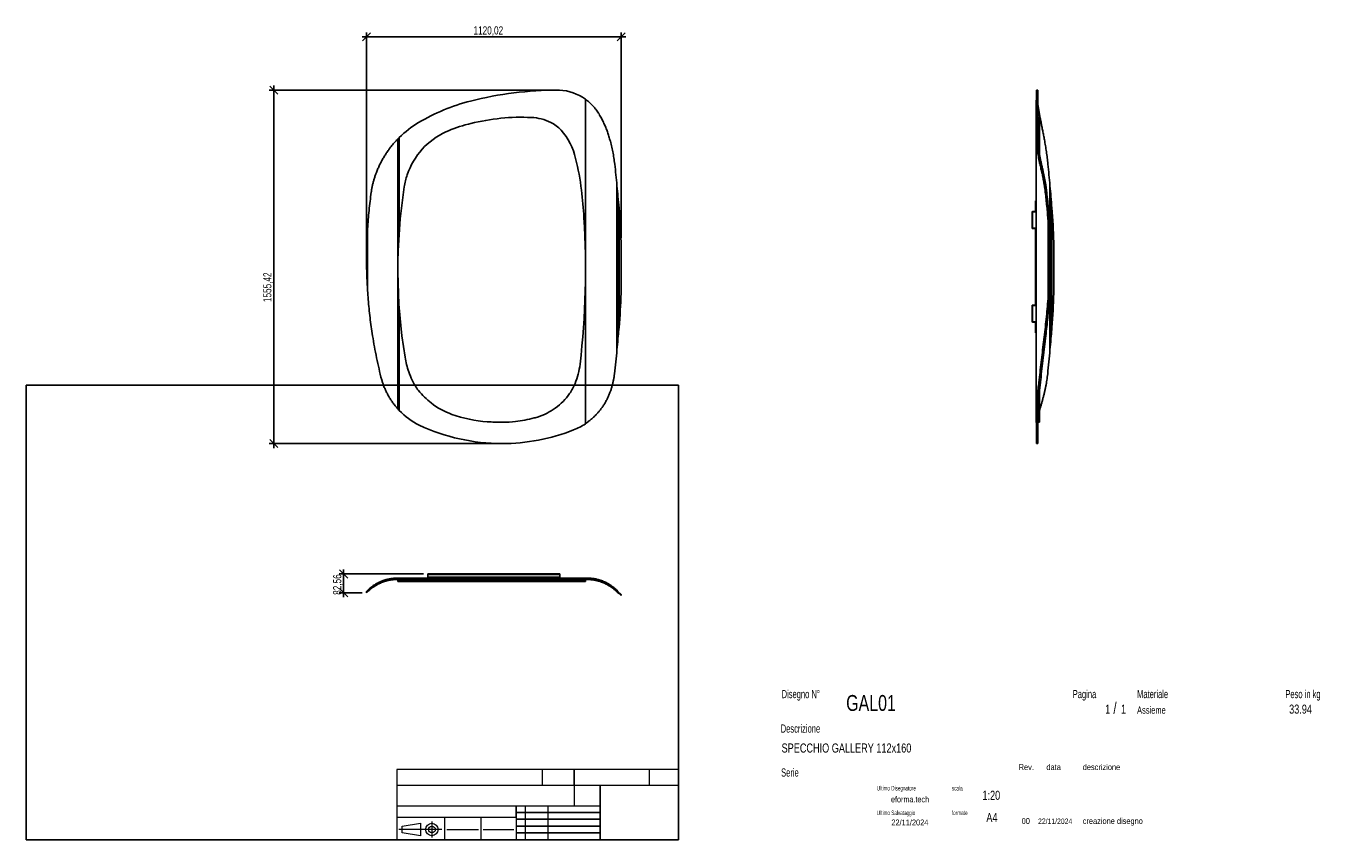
# Model space of a CAD drawing. Header units: millimetres. Extents: x 2 to 291, y 2 to 182.
import ezdxf

# ---------------------------------------------------------------- set-up
doc = ezdxf.new("R2010")
doc.units = ezdxf.units.MM
doc.layers.add('FORMAT', color=7, linetype='Continuous')
doc.styles.add('SLDTEXTSTYLE0', font='TXT', dxfattribs={"width": 0.605})
doc.styles.add('SLDTEXTSTYLE1', font='TXT', dxfattribs={"width": 0.75})
doc.dimstyles.new('SLDDIMSTYLE0', dxfattribs={"dimtxt": 1.8, "dimasz": 1.8, "dimexe": 0, "dimexo": 0.0625, "dimgap": 0.45, "dimtad": 1, "dimlfac": 20, "dimrnd": 1e-09, "dimzin": 12, "dimdsep": 46, "dimtxsty": 'SLDTEXTSTYLE1', "dimblk1": 'OBLIQUE', "dimblk2": 'OBLIQUE', "dimsah": 1, "dimcen": 0.09, "dimadec": 0, "dimazin": 3, "dimtfac": 1, "dimtmove": 0, "dimatfit": 0, "dimldrblk": 'OBLIQUE', "dimfxl": 0, "dimfrac": 2, "dimtolj": 1, "dimtzin": 12, "dimarcsym": 0})

# ---------------------------------------------------------------- blocks, each defined once
blk = doc.blocks.new('_Oblique')
at = {"color": 0, "linetype": 'ByBlock', "lineweight": -2}
blk.add_line((-0.5, -0.5), (0.5, 0.5), dxfattribs=at)
blk = doc.blocks.new('_D')
at = {"layer": 'FORMAT', "color": 7}
for p, q in [((118.45, 167.46), (55.95, 167.46)), ((56.95, 167.46), (56.95, 168.46)), ((56.95, 89.69), (56.95, 167.46)), ((106.14, 89.69), (55.95, 89.69)), ((56.95, 89.69), (56.95, 88.69))]:
    blk.add_line(p, q, dxfattribs=at)
at = {"layer": 'FORMAT', "color": 7, "xscale": 1.8, "yscale": 1.8}
for p, rotation in [((56.95, 167.46, -2.15), 270.0000000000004), ((56.95, 89.69, -2.15), 90.0000000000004)]:
    blk.add_blockref('_Oblique', p, dxfattribs=dict(at, rotation=rotation))
at = {"layer": 'FORMAT', "color": 7, "insert": (54.63, 120.81), "char_height": 1.8, "attachment_point": 1, "rotation": 90, "style": 'SLDTEXTSTYLE1'}
blk.add_mtext('1555,42', dxfattribs=at)
blk = doc.blocks.new('_D_1')
at = {"layer": 'FORMAT', "color": 7}
for p, q in [((77.36, 179.17), (76.36, 179.17)), ((77.36, 129.95), (77.36, 180.17)), ((77.36, 179.17), (133.37, 179.17)), ((133.37, 134.98), (133.37, 180.17)), ((133.37, 179.17), (134.37, 179.17))]:
    blk.add_line(p, q, dxfattribs=at)
at = {"layer": 'FORMAT', "color": 7, "xscale": 1.8, "yscale": 1.8}
blk.add_blockref('_Oblique', (77.36, 179.17, -2.15), dxfattribs=at)
at = {"layer": 'FORMAT', "color": 7, "xscale": 1.8, "yscale": 1.8, "rotation": 180.0000000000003}
blk.add_blockref('_Oblique', (133.37, 179.17, -2.15), dxfattribs=at)
at = {"layer": 'FORMAT', "color": 7, "insert": (100.88, 181.49), "char_height": 1.8, "attachment_point": 1, "style": 'SLDTEXTSTYLE1'}
blk.add_mtext('1120,02', dxfattribs=at)
blk = doc.blocks.new('_D_2')
at = {"layer": 'FORMAT', "color": 7}
for p, q in [((89.87, 60.99), (71.32, 60.99)), ((72.32, 60.99), (72.32, 61.99)), ((72.32, 60.99), (72.32, 56.86)), ((76.36, 56.86), (71.32, 56.86)), ((72.32, 56.86), (72.32, 55.86))]:
    blk.add_line(p, q, dxfattribs=at)
at = {"layer": 'FORMAT', "color": 7, "xscale": 1.8, "yscale": 1.8}
for p, rotation in [((72.32, 60.99, 0), 270.0000000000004), ((72.32, 56.86, 0), 90.0000000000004)]:
    blk.add_blockref('_Oblique', p, dxfattribs=dict(at, rotation=rotation))
at = {"layer": 'FORMAT', "color": 7, "insert": (70, 56.4), "char_height": 1.8, "attachment_point": 1, "rotation": 90, "style": 'SLDTEXTSTYLE1'}
blk.add_mtext('82,56', dxfattribs=at)

msp = doc.modelspace()

# ---------------------------------------------------------------- linework, layer by layer
at = {"color": 7, "linetype": 'Continuous', "lineweight": 25}
for p, q in [((119.44453, 167.4565), (119.44754, 167.4565)), ((224.97878, 167.46053), (224.68983, 167.46053)), ((224.68983, 167.46053), (224.68983, 167.4565)), ((224.68983, 167.4565), (224.97878, 167.4565)), ((224.68983, 167.4565), (224.68983, 165.04482)), ((224.97878, 167.4565), (224.97878, 167.46053)), ((224.97878, 165.04482), (224.97878, 167.4565)), ((125.49558, 165.45257), (125.49558, 131.96938)), ((224.67786, 165.10163), (224.68941, 165.45257)), ((224.67786, 156.71281), (224.67786, 165.10163)), ((224.68941, 165.45257), (224.68983, 165.45257)), ((224.68941, 157.01491), (224.68941, 165.45257)), ((224.68983, 165.04482), (224.97878, 165.04482)), ((224.68983, 165.04482), (224.68983, 160.31846)), ((224.97878, 160.31846), (224.97878, 165.04482)), ((99.76849, 159.98124), (100.29716, 160.11331)), ((224.68983, 160.31846), (224.68983, 157.03326)), ((224.68983, 160.31846), (224.97878, 160.31846)), ((224.97878, 157.03326), (224.97878, 160.31846)), ((225.4133, 161.48683), (225.17251, 161.48683)), ((225.17251, 161.48683), (225.17251, 160.11331)), ((225.4133, 160.11331), (225.17251, 160.11331)), ((225.17251, 160.11331), (225.17251, 159.98124)), ((225.4133, 159.98124), (225.17251, 159.98124)), ((225.17251, 159.98124), (225.17251, 159.96214)), ((225.4133, 159.96214), (225.17251, 159.96214)), ((225.17251, 159.96214), (225.17251, 158.26116)), ((225.4133, 160.11331), (225.4133, 161.48683)), ((225.4133, 159.98124), (225.4133, 160.11331)), ((225.4133, 159.96214), (225.4133, 159.98124)), ((225.4133, 158.26116), (225.4133, 159.96214)), ((84.2243, 156.71033), (84.54358, 157.03326)), ((84.2243, 97.33475), (84.2243, 156.71033)), ((84.54358, 136.34404), (84.54358, 157.03326)), ((224.67715, 156.5408), (224.67715, 97.51907)), ((224.97341, 156.71033), (224.97878, 157.03326)), ((224.97878, 156.49409), (224.97878, 157.03326)), ((225.4133, 158.26116), (225.17251, 158.26116)), ((225.17251, 158.26116), (225.17251, 154.4391)), ((225.4133, 153.06573), (225.4133, 158.26116)), ((123.3429, 152.40282), (123.33967, 152.3994)), ((225.89109, 149.35996), (226.21663, 149.35996)), ((132.44318, 146.4239), (132.44318, 110.2902)), ((226.66177, 145.00018), (226.97221, 145.00018)), ((227.6887, 146.4239), (227.6887, 136.94109)), ((132.65232, 144.02458), (132.65232, 143.97242)), ((132.65232, 143.97242), (132.65232, 112.74168)), ((132.89011, 115.21671), (132.89011, 141.56138)), ((224.51483, 143.073), (224.58983, 143.073)), ((224.51483, 142.973), (224.51483, 143.073)), ((224.51483, 140.773), (224.51483, 142.973)), ((224.58983, 142.973), (224.51483, 142.973)), ((224.58983, 143.073), (224.58983, 142.973)), ((224.58983, 140.773), (224.58983, 142.973)), ((227.89357, 144.02458), (227.88952, 144.02458)), ((227.89357, 144.02458), (227.89357, 143.97242)), ((227.89357, 143.97242), (227.89357, 131.12973)), ((228.0971, 115.21671), (228.0971, 141.56138)), ((223.83983, 140.598), (223.76483, 140.598)), ((223.76483, 137.098), (223.76483, 140.598)), ((223.83983, 137.098), (223.83983, 140.598)), ((223.88983, 140.723), (223.88983, 140.648)), ((223.88983, 140.723), (224.46483, 140.723)), ((223.88983, 140.648), (224.46483, 140.648)), ((224.46483, 140.648), (224.46483, 140.723)), ((224.51483, 140.773), (224.58983, 140.773)), ((227.274, 121.60165), (227.274, 138.72387)), ((77.57397, 123.37298), (77.57397, 136.95253)), ((223.76483, 137.098), (223.83983, 137.098)), ((223.88983, 137.048), (223.88983, 136.973)), ((224.46483, 137.048), (223.88983, 137.048)), ((224.46483, 136.973), (223.88983, 136.973)), ((224.46483, 136.973), (224.46483, 137.048)), ((224.58983, 136.923), (224.51483, 136.923)), ((224.51483, 120.223), (224.51483, 136.923)), ((224.58983, 120.223), (224.58983, 136.923)), ((133.36569, 133.97938), (133.36569, 122.79871)), ((228.52085, 133.97938), (228.52085, 122.79871)), ((77.36484, 128.94515), (77.36484, 131.38037)), ((227.6039, 131.38037), (227.6039, 128.94515)), ((227.89357, 129.19579), (227.89357, 112.74168)), ((125.49558, 124.26921), (125.49558, 94.0701)), ((227.6887, 123.31998), (227.6887, 110.2902)), ((84.54358, 96.99024), (84.54358, 119.51119)), ((223.83983, 120.048), (223.76483, 120.048)), ((223.76483, 116.548), (223.76483, 120.048)), ((223.83983, 116.548), (223.83983, 120.048)), ((223.88983, 120.173), (223.88983, 120.098)), ((223.88983, 120.173), (224.46483, 120.173)), ((223.88983, 120.098), (224.46483, 120.098)), ((224.46483, 120.098), (224.46483, 120.173)), ((224.51483, 120.223), (224.58983, 120.223)), ((223.76483, 116.548), (223.83983, 116.548)), ((223.88983, 116.498), (223.88983, 116.423)), ((224.46483, 116.498), (223.88983, 116.498)), ((224.46483, 116.423), (223.88983, 116.423)), ((224.46483, 116.423), (224.46483, 116.498)), ((224.58983, 116.373), (224.51483, 116.373)), ((224.51483, 114.173), (224.51483, 116.373)), ((224.58983, 114.173), (224.58983, 116.373)), ((132.65232, 112.74168), (132.71337, 113.34705)), ((224.51483, 114.173), (224.58983, 114.173)), ((224.51483, 114.073), (224.51483, 114.173)), ((224.58983, 114.073), (224.51483, 114.073)), ((224.58983, 114.173), (224.58983, 114.073)), ((227.89357, 112.74168), (227.94582, 113.34705)), ((80.71378, 103.61807), (80.68415, 103.71774)), ((225.31677, 103.61807), (225.32857, 103.71774)), ((225.64556, 103.61807), (225.31677, 103.61807)), ((225.32857, 103.71774), (225.6574, 103.71774)), ((225.4133, 101.35286), (225.35089, 101.35286)), ((225.4133, 101.35286), (225.4133, 101.81141)), ((225.4133, 98.61956), (225.4133, 101.35286)), ((225.64556, 103.61807), (225.6574, 103.71774)), ((225.0409, 98.74396), (224.72902, 98.74396)), ((225.17251, 99.97659), (225.17251, 98.61956)), ((225.4133, 98.61956), (225.17251, 98.61956)), ((225.17251, 98.61956), (225.17251, 96.11094)), ((225.4133, 96.11094), (225.4133, 98.61956)), ((84.54358, 96.99024), (84.2243, 97.33475)), ((224.67786, 94.38759), (224.67786, 97.4025)), ((224.68941, 94.0701), (224.68941, 97.00479)), ((224.68983, 96.99024), (224.68983, 93.73604)), ((224.97878, 96.99024), (224.97341, 97.33475)), ((224.97878, 96.99024), (224.97878, 97.53988)), ((224.97878, 93.73604), (224.97878, 96.99024)), ((225.4133, 96.11094), (225.17251, 96.11094)), ((225.17251, 96.11094), (225.17251, 94.48685)), ((225.4133, 94.48685), (225.4133, 96.11094)), ((107.2479, 94.36716), (107.22052, 94.36716)), ((125.49558, 94.0701), (125.49558, 94.0396)), ((224.68941, 94.0701), (224.67786, 94.38759)), ((224.68983, 94.0701), (224.68941, 94.0701)), ((224.68983, 93.73604), (224.97878, 93.73604)), ((224.68983, 93.73604), (224.68983, 89.68546)), ((224.97878, 89.68546), (224.97878, 93.73604)), ((225.4133, 94.48685), (225.17251, 94.48685)), ((225.17251, 94.48685), (225.17251, 94.36716)), ((225.4133, 94.36716), (225.17251, 94.36716)), ((225.4133, 94.36716), (225.4133, 94.48685)), ((224.97878, 89.68546), (224.68983, 89.68546)), ((90.86527, 60.98797), (90.86527, 60.86297)), ((90.86527, 60.98797), (119.86527, 60.98797)), ((90.86527, 60.86297), (119.86527, 60.86297)), ((90.86527, 60.86297), (90.86527, 60.28797)), ((119.86527, 60.98797), (119.86527, 60.86297)), ((119.86527, 60.86297), (119.86527, 60.28797)), ((78.39371, 58.09103), (78.39371, 57.78059)), ((79.52492, 58.86171), (79.52492, 58.53617)), ((84.2243, 59.77939), (84.54358, 59.77402)), ((84.24304, 59.58029), (84.24304, 59.3395)), ((85.66069, 59.58029), (84.24304, 59.58029)), ((84.24304, 59.3395), (85.66069, 59.3395)), ((88.7965, 60.06297), (84.54358, 60.06297)), ((84.54358, 59.77402), (88.7965, 59.77402)), ((85.66069, 59.3395), (85.66069, 59.58029)), ((86.31379, 59.58029), (85.66069, 59.58029)), ((85.66069, 59.3395), (86.31379, 59.3395)), ((86.31379, 59.3395), (86.31379, 59.58029)), ((94.81, 59.58029), (86.31379, 59.58029)), ((86.31379, 59.3395), (94.81, 59.3395)), ((88.7965, 60.06297), (88.7965, 59.77402)), ((100.22361, 60.06297), (88.7965, 60.06297)), ((88.7965, 59.77402), (100.22361, 59.77402)), ((90.86527, 60.28797), (90.86527, 60.23797)), ((90.86527, 60.28797), (119.86527, 60.28797)), ((90.86527, 60.16297), (90.86527, 60.23797)), ((90.86527, 60.23797), (90.96527, 60.23797)), ((90.96527, 60.16297), (90.86527, 60.16297)), ((90.96527, 60.23797), (90.96527, 60.16297)), ((90.96527, 60.23797), (119.76527, 60.23797)), ((90.96527, 60.16297), (119.76527, 60.16297)), ((94.81, 59.3395), (94.81, 59.58029)), ((99.69205, 59.58029), (94.81, 59.58029)), ((94.81, 59.3395), (99.69205, 59.3395)), ((99.69205, 59.3395), (99.69205, 59.58029)), ((99.76849, 59.58029), (99.69205, 59.58029)), ((99.69205, 59.3395), (99.76849, 59.3395)), ((99.76849, 59.3395), (99.76849, 59.58029)), ((100.29716, 59.58029), (99.76849, 59.58029)), ((99.76849, 59.3395), (100.29716, 59.3395)), ((100.22361, 60.06297), (100.22361, 59.77402)), ((119.44453, 60.06297), (100.22361, 60.06297)), ((100.22361, 59.77402), (119.44453, 59.77402)), ((100.29716, 59.3395), (100.29716, 59.58029)), ((113.62239, 59.58029), (100.29716, 59.58029)), ((100.29716, 59.3395), (113.62239, 59.3395)), ((113.62239, 59.3395), (113.62239, 59.58029)), ((117.87379, 59.58029), (113.62239, 59.58029)), ((113.62239, 59.3395), (117.87379, 59.3395)), ((117.87379, 59.3395), (117.87379, 59.58029)), ((120.13593, 59.58029), (117.87379, 59.58029)), ((117.87379, 59.3395), (120.13593, 59.3395)), ((119.44453, 60.06297), (119.44453, 59.77402)), ((119.44754, 60.06297), (119.44453, 60.06297)), ((119.44453, 59.77402), (119.44754, 59.77402)), ((119.44754, 60.06297), (119.44754, 59.77402)), ((119.78785, 60.06297), (119.44754, 60.06297)), ((119.44754, 59.77402), (119.78785, 59.77402)), ((119.76527, 60.16297), (119.76527, 60.23797)), ((119.76527, 60.23797), (119.86527, 60.23797)), ((119.86527, 60.16297), (119.76527, 60.16297)), ((119.78785, 60.06297), (119.78785, 59.77402)), ((125.49558, 60.06297), (119.78785, 60.06297)), ((119.78785, 59.77402), (125.49558, 59.77402)), ((119.86527, 60.28797), (119.86527, 60.23797)), ((119.86527, 60.23797), (119.86527, 60.16297)), ((120.13593, 59.3395), (120.13593, 59.58029)), ((123.3429, 59.58029), (120.13593, 59.58029)), ((120.13593, 59.3395), (123.3429, 59.3395)), ((123.3429, 59.3395), (123.3429, 59.58029)), ((124.63347, 59.58029), (123.3429, 59.58029)), ((123.3429, 59.3395), (124.63347, 59.3395)), ((124.63347, 59.58029), (124.63347, 59.3395)), ((125.18525, 59.58029), (124.63347, 59.58029)), ((124.63347, 59.3395), (125.18525, 59.3395)), ((125.18525, 59.3395), (125.18525, 59.58029)), ((125.53668, 59.58029), (125.18525, 59.58029)), ((125.18525, 59.3395), (125.53668, 59.3395)), ((125.95363, 60.07494), (125.49558, 60.06339)), ((125.49558, 60.06339), (125.49558, 60.06297)), ((125.49558, 59.77402), (125.49558, 60.06297)), ((125.53668, 59.3395), (125.53668, 59.58029)), ((128.48923, 59.71419), (128.48923, 59.38814)), ((129.47726, 59.36432), (129.47726, 59.03541)), ((130.90581, 58.60779), (130.90581, 58.28605)), ((131.94863, 57.81824), (131.94863, 57.51553)), ((132.31553, 57.47809), (131.94863, 57.81824)), ((77.36484, 57.1489), (77.3579, 57.14696)), ((77.3579, 57.14696), (77.3579, 56.85802)), ((77.3579, 56.85802), (77.36484, 56.85995)), ((77.70163, 57.47881), (77.36484, 57.1489)), ((77.36484, 56.85995), (77.57397, 57.06481)), ((132.65232, 57.14818), (132.31553, 57.47809)), ((132.44318, 57.0641), (132.65232, 56.85923)), ((132.65232, 57.14818), (133.36569, 56.48045)), ((132.65232, 56.85923), (132.65232, 57.14818)), ((132.89011, 56.6557), (132.65232, 56.85923)), ((132.89011, 56.6557), (133.36569, 56.23195)), ((133.36569, 56.23195), (133.36569, 56.48045))]:
    msp.add_line(p, q, dxfattribs=at)
for centre, radius, start, end in [((119.44453, 89.65595), 77.80055, 90, 104.3032405), ((119.61501, 163.98006), 3.48047, 87.153637, 92.7579404), ((119.25892, 156.81806), 10.65131, 54.1596266, 87.153637), ((110.97617, 122.8708), 43.52316, 104.3032405, 120.6376041), ((99.95792, 141.47378), 21.90204, 120.6376041, 134.7315217), ((106.71314, 131.95418), 28.87458, 104.0730005, 114.345355), ((111.54074, 112.69629), 48.72835, 103.980367, 104.0730005), ((111.46209, 115.42187), 46.06496, 87.3120245, 104.0266838), ((113.11097, 150.54279), 10.90535, 64.1038365, 87.3120245), ((114.60497, 153.62009), 7.48456, 42.3551779, 64.1038365), ((101.3416, 143.82576), 15.84431, 114.345355, 161.5258212), ((110.24212, 149.64252), 13.38842, 11.8980521, 42.3551779), ((70.65514, 139.0009), 54.36156, 6.8073547, 14.2687271), ((101.98839, 143.60967), 16.52625, 161.5258212, 171.1096956), ((202.2429, 127.92762), 117.99986, 171.1096956, 189.3793266), ((17.22792, 132.62313), 108.16811, 3.5774205, 6.8073547), ((-64.86716, 128.35705), 198.13577, 4.5202524, 5.2317358), ((-16.43433, 128.38905), 149.9043, 5.0411744, 5.9870369), ((-16.43433, 128.38905), 149.9043, 2.1372092, 5.0411744), ((-54.81147, 128.1193), 180.34814, 353.3190667, 3.5774205), ((223.88983, 140.598), 0.125, 90, 180), ((223.88983, 140.598), 0.05, 90, 180), ((224.46483, 140.773), 0.05, 270, 0), ((224.46483, 140.773), 0.125, 270, 0), ((184.14529, 130.16276), 106.78739, 176.3545503, 179.3466875), ((223.88983, 137.098), 0.125, 180, 270), ((223.88983, 137.098), 0.05, 180, 270), ((224.46483, 136.923), 0.125, 0, 90), ((224.46483, 136.923), 0.05, 0, 90), ((184.14529, 130.16276), 106.78739, 179.3466875, 180.6533125), ((184.14529, 130.16276), 106.78739, 180.6533125, 183.6454497), ((-16.43433, 128.38905), 149.9043, 354.9588256, 357.8627908), ((223.88983, 120.048), 0.125, 90, 180), ((223.88983, 120.048), 0.05, 90, 180), ((224.46483, 120.223), 0.125, 270, 0), ((224.46483, 120.223), 0.05, 270, 0), ((223.88983, 116.548), 0.125, 180, 270), ((223.88983, 116.548), 0.05, 180, 270), ((224.46483, 116.373), 0.125, 0, 90), ((224.46483, 116.373), 0.05, 0, 90), ((-64.86716, 128.35705), 198.13577, 354.7682642, 355.4797476), ((-16.43433, 128.38905), 149.9043, 354.2410186, 354.9588256), ((104.19961, 111.733), 18.62807, 189.3793266, 199.6210932), ((108.26155, 109.01763), 16.16019, 337.6753178, 353.3190667), ((111.68955, 114.40315), 26.57973, 199.6210932, 203.9380334), ((96.60223, 107.70539), 10.07254, 203.9380334, 219.100122), ((102.29867, 112.33478), 17.4129, 219.100122, 231.9662122), ((112.1663, 107.41421), 11.93905, 325.7241566, 337.6753178), ((101.53921, 111.36389), 16.18025, 231.9662122, 250.5081777), ((111.5792, 107.81435), 12.64954, 305.2042433, 325.7241566), ((96.09623, 108.01705), 15.97042, 223.6659097, 243.4079641), ((106.046, 124.09645), 29.68689, 250.5081777, 265.8646739), ((106.8073, 123.55423), 29.19556, 276.5747929, 284.7204491), ((110.54322, 109.33444), 14.4932, 284.7204491, 288.6093793), ((110.57654, 109.23549), 14.38879, 288.6093793, 305.2042433), ((107.13804, 132.55715), 42.87169, 244.8932379, 270), ((107.22052, 140.34147), 45.97431, 265.8646739, 270), ((107.13804, 132.55715), 42.87169, 270, 291.5916531), ((106.9224, 122.55564), 28.19036, 270.6615841, 276.5747929), ((117.74358, 105.75921), 14.05143, 291.5916531, 303.4828513)]:
    msp.add_arc(centre, radius, start, end, dxfattribs=at)
for centre, major_axis, ratio, start_param, end_param in [((34.40533, 128.35705), (0, 198.13577), 0.979590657, 4.791282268, 4.803699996), ((100.28352, 128.38905), (0, 149.9043), 0.855945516, 4.800374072, 4.816882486), ((95.0486, 128.38905), (0, 149.9043), 0.891002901, 4.749690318, 4.800374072), ((123.00278, 130.16276), (0, 106.78739), 0.979590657, 4.723791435, 4.792644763), ((123.29172, 130.16276), (0, 106.78739), 0.979590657, 4.723791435, 4.77601408), ((197.87645, 130.16276), (0, 106.78739), 0.278397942, 4.700986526, 4.723791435), ((198.1654, 130.16276), (0, 106.78739), 0.278397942, 4.700986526, 4.723791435), ((123.00278, 130.16276), (0, 106.78739), 0.979590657, 4.632133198, 4.700986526), ((123.29172, 130.16276), (0, 106.78739), 0.979590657, 4.648763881, 4.700986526), ((95.0486, 128.38905), (0, 149.9043), 0.891002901, 4.624403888, 4.675087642), ((34.40533, 128.35705), (0, 198.13577), 0.979590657, 4.621077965, 4.633495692), ((100.28352, 128.38905), (0, 149.9043), 0.855945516, 4.611875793, 4.624403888)]:
    msp.add_ellipse(centre, major_axis=major_axis, ratio=ratio, start_param=start_param, end_param=end_param, dxfattribs=at)
for points, knots in [([(125.49558, 165.45257), (125.64746, 165.33881), (125.95138, 165.11118), (126.38447, 164.74119), (126.80343, 164.34796), (127.20446, 163.92965), (127.58652, 163.48779), (127.92575, 163.05088), (128.22756, 162.62395), (128.40195, 162.34573), (128.48923, 162.20648)], [0, 0, 0, 0, 0.127413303, 0.254956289, 0.382392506, 0.513871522, 0.645461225, 0.776956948, 0.888369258, 1, 1, 1, 1]), ([(224.97878, 165.03365), (224.98239, 164.93614), (224.99051, 164.71719), (225.02536, 164.34746), (225.07666, 163.92978), (225.14241, 163.48776), (225.21472, 163.05089), (225.28951, 162.62395), (225.3396, 162.34573), (225.36467, 162.20648)], [0, 0, 0, 0, 0.12075785, 0.271148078, 0.4263093, 0.581601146, 0.736782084, 0.868262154, 1, 1, 1, 1]), ([(128.48923, 162.20648), (128.66619, 161.90706), (129.02062, 161.30735), (129.3249, 160.6831), (129.47726, 160.37051)], [0, 0, 0, 0, 0.499257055, 1, 1, 1, 1]), ([(225.36467, 162.20648), (225.42017, 161.90706), (225.53134, 161.30735), (225.65531, 160.6831), (225.7174, 160.37051)], [0, 0, 0, 0, 0.499257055, 1, 1, 1, 1]), ([(129.47726, 160.37051), (129.61897, 160.05997), (129.90239, 159.43889), (130.27696, 158.48412), (130.61758, 157.51381), (130.80973, 156.85285), (130.90581, 156.52237)], [0, 0, 0, 0, 0.249129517, 0.49826067, 0.749132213, 1, 1, 1, 1]), ([(225.7174, 160.37051), (225.77946, 160.05997), (225.90358, 159.43889), (226.09573, 158.48412), (226.28655, 157.51381), (226.40668, 156.85285), (226.46675, 156.52237)], [0, 0, 0, 0, 0.249129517, 0.49826067, 0.749132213, 1, 1, 1, 1]), ([(79.52492, 149.35996), (79.63547, 149.63663), (79.85666, 150.19019), (80.23118, 151.00276), (80.63668, 151.80147), (81.08047, 152.59217), (81.56311, 153.37396), (82.08571, 154.14511), (82.64231, 154.89621), (83.18971, 155.57147), (83.71748, 156.17669), (84.05523, 156.53232), (84.2243, 156.71033)], [0, 0, 0, 0, 0.102680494, 0.20544619, 0.308205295, 0.410876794, 0.516720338, 0.622693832, 0.728636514, 0.83443799, 0.917127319, 1, 1, 1, 1]), ([(130.90581, 156.52237), (131.02137, 156.08749), (131.25249, 155.21775), (131.53552, 153.89114), (131.77539, 152.54955), (131.89088, 151.64294), (131.94863, 151.18965)], [0, 0, 0, 0, 0.2491317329, 0.4982571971, 0.7491340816, 1, 1, 1, 1]), ([(224.68983, 157.03326), (224.6835, 156.85308), (224.67085, 156.4926), (224.69054, 155.92868), (224.7347, 155.3456), (224.8038, 154.74233), (224.8944, 154.12031), (225.0035, 153.48279), (225.12821, 152.83051), (225.26583, 152.16421), (225.43855, 151.36897), (225.64865, 150.43927), (225.81028, 149.71973), (225.89109, 149.35996)], [0, 0, 0, 0, 0.081425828, 0.162912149, 0.24435308, 0.327496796, 0.410685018, 0.493839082, 0.57768765, 0.661568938, 0.745423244, 0.872710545, 1, 1, 1, 1]), ([(226.21663, 149.35996), (226.15534, 149.63663), (226.03271, 150.19019), (225.84966, 151.00276), (225.67264, 151.80147), (225.50402, 152.59217), (225.34856, 153.37396), (225.21169, 154.14511), (225.09985, 154.89621), (225.02512, 155.57147), (224.98139, 156.17669), (224.97607, 156.53232), (224.97341, 156.71033)], [0, 0, 0, 0, 0.102680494, 0.20544619, 0.308205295, 0.410876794, 0.516720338, 0.622693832, 0.728636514, 0.83443799, 0.917127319, 1, 1, 1, 1]), ([(226.46675, 156.52237), (226.54271, 156.08749), (226.69463, 155.21775), (226.90343, 153.89114), (227.09152, 152.54955), (227.18868, 151.64294), (227.23727, 151.18965)], [0, 0, 0, 0, 0.2491317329, 0.4982571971, 0.7491340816, 1, 1, 1, 1]), ([(131.94863, 151.18965), (132.03823, 150.39641), (132.21744, 148.8098), (132.36793, 147.21924), (132.44318, 146.4239)], [0, 0, 0, 0, 0.49995979, 1, 1, 1, 1]), ([(227.23727, 151.18965), (227.31507, 150.39641), (227.47068, 148.8098), (227.61602, 147.21924), (227.6887, 146.4239)], [0, 0, 0, 0, 0.49995979, 1, 1, 1, 1]), ([(78.39371, 145.00018), (78.43128, 145.24804), (78.50645, 145.74389), (78.65448, 146.47866), (78.82848, 147.20944), (79.0318, 147.9344), (79.26133, 148.65392), (79.43706, 149.12464), (79.52492, 149.35996)], [0, 0, 0, 0, 0.165338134, 0.330761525, 0.496115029, 0.66405067, 0.832055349, 1, 1, 1, 1]), ([(225.89109, 149.35996), (225.96745, 149.01147), (226.12017, 148.31451), (226.30868, 147.35604), (226.45686, 146.50109), (226.57103, 145.75527), (226.63153, 145.25183), (226.66177, 145.00018)], [0, 0, 0, 0, 0.24817849, 0.496344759, 0.664211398, 0.832150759, 1, 1, 1, 1]), ([(226.97221, 145.00018), (226.94322, 145.24804), (226.88524, 145.74389), (226.77582, 146.47866), (226.65262, 147.20944), (226.51612, 147.9344), (226.37, 148.65392), (226.26775, 149.12464), (226.21663, 149.35996)], [0, 0, 0, 0, 0.165338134, 0.330761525, 0.496115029, 0.66405067, 0.832055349, 1, 1, 1, 1]), ([(77.57397, 136.95253), (77.62053, 137.62571), (77.71364, 138.97208), (77.90233, 140.98631), (78.12365, 142.99671), (78.30369, 144.33236), (78.39371, 145.00018)], [0, 0, 0, 0, 0.249747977, 0.499498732, 0.749748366, 1, 1, 1, 1]), ([(227.274, 138.72387), (227.2309, 139.24869), (227.14472, 140.29835), (226.99514, 141.86891), (226.8346, 143.43679), (226.71938, 144.47905), (226.66177, 145.00018)], [0, 0, 0, 0, 0.249855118, 0.499711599, 0.749855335, 1, 1, 1, 1]), ([(227.68799, 136.95253), (227.6428, 137.62571), (227.55243, 138.97208), (227.37972, 140.98631), (227.18689, 142.99671), (227.04377, 144.33236), (226.97221, 145.00018)], [0, 0, 0, 0, 0.249747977, 0.499498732, 0.749748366, 1, 1, 1, 1]), ([(80.68415, 103.71774), (80.48481, 104.52001), (80.08607, 106.12479), (79.55957, 108.54628), (79.08548, 110.97768), (78.69579, 113.26245), (78.37726, 115.39811), (78.11901, 117.38285), (77.89849, 119.37405), (77.71249, 121.37046), (77.62014, 122.70555), (77.57397, 123.37298)], [0, 0, 0, 0, 0.124436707, 0.248908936, 0.373384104, 0.497824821, 0.598242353, 0.69869552, 0.79915386, 0.899593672, 1, 1, 1, 1]), ([(225.32857, 103.71774), (225.4057, 104.44938), (225.55999, 105.91284), (225.81496, 108.11975), (226.07783, 110.33477), (226.34403, 112.56374), (226.60577, 114.8065), (226.85414, 117.06336), (227.08384, 119.32786), (227.21062, 120.84379), (227.274, 121.60165)], [0, 0, 0, 0, 0.12453741, 0.249104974, 0.373675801, 0.49821766, 0.623651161, 0.749118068, 0.874577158, 1, 1, 1, 1]), ([(225.6574, 103.71774), (225.74221, 104.52001), (225.91184, 106.12479), (226.19116, 108.54628), (226.47662, 110.97768), (226.74302, 113.26245), (226.9822, 115.39811), (227.19142, 117.38285), (227.38256, 119.37405), (227.55348, 121.37046), (227.64316, 122.70555), (227.68799, 123.37298)], [0, 0, 0, 0, 0.124436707, 0.248908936, 0.373384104, 0.497824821, 0.598242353, 0.69869552, 0.79915386, 0.899593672, 1, 1, 1, 1]), ([(132.44318, 110.2902), (132.35927, 109.40652), (132.19143, 107.63899), (131.98814, 105.87633), (131.88648, 104.99491)], [0, 0, 0, 0, 0.499949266, 1, 1, 1, 1]), ([(227.6887, 110.2902), (227.60777, 109.40652), (227.44589, 107.63899), (227.27189, 105.87633), (227.18488, 104.99491)], [0, 0, 0, 0, 0.499949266, 1, 1, 1, 1]), ([(131.88648, 104.99491), (131.85605, 104.76156), (131.79518, 104.29471), (131.66945, 103.60274), (131.51842, 102.91412), (131.33881, 102.23076), (131.13365, 101.55238), (130.97489, 101.10901), (130.89552, 100.88737)], [0, 0, 0, 0, 0.165129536, 0.330358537, 0.495506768, 0.663640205, 0.83185326, 1, 1, 1, 1]), ([(227.18488, 104.99491), (227.15959, 104.76156), (227.109, 104.29471), (227.00817, 103.60274), (226.89153, 102.91412), (226.75911, 102.23076), (226.6148, 101.55238), (226.51172, 101.10901), (226.46019, 100.88737)], [0, 0, 0, 0, 0.165129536, 0.330358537, 0.495506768, 0.663640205, 0.83185326, 1, 1, 1, 1]), ([(83.09376, 98.74396), (82.94337, 98.96119), (82.64247, 99.3958), (82.2324, 100.07271), (81.8506, 100.7712), (81.50143, 101.49233), (81.18621, 102.23481), (80.9228, 102.9438), (80.77846, 103.40944), (80.71378, 103.61807)], [0, 0, 0, 0, 0.1449658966, 0.2900323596, 0.4350135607, 0.583210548, 0.7314962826, 0.8796940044, 1, 1, 1, 1]), ([(224.72902, 98.74396), (224.74656, 98.95174), (224.78164, 99.36744), (224.85387, 100.01393), (224.93613, 100.6801), (225.02656, 101.3669), (225.12104, 102.07321), (225.22007, 102.82192), (225.28331, 103.34259), (225.31677, 103.61807)], [0, 0, 0, 0, 0.138691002, 0.277472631, 0.416178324, 0.557739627, 0.69937922, 0.840942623, 1, 1, 1, 1]), ([(225.0409, 98.74396), (225.06111, 98.96119), (225.10153, 99.3958), (225.18187, 100.07271), (225.27197, 100.7712), (225.3696, 101.49233), (225.4703, 102.23481), (225.56393, 102.9438), (225.6203, 103.40944), (225.64556, 103.61807)], [0, 0, 0, 0, 0.1449658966, 0.2900323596, 0.4350135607, 0.583210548, 0.7314962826, 0.8796940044, 1, 1, 1, 1]), ([(84.2243, 97.33475), (84.02616, 97.56133), (83.62899, 98.01551), (83.27244, 98.50078), (83.09376, 98.74396)], [0, 0, 0, 0, 0.498875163, 1, 1, 1, 1]), ([(130.89552, 100.88737), (130.8017, 100.6464), (130.614, 100.16427), (130.28348, 99.46437), (129.91464, 98.77646), (129.50305, 98.10383), (129.04911, 97.44797), (128.58401, 96.85146), (128.11539, 96.31149), (127.65031, 95.82465), (127.15519, 95.35342), (126.62938, 94.9012), (126.07573, 94.46777), (125.68888, 94.2026), (125.49558, 94.0701)], [0, 0, 0, 0, 0.088445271, 0.176958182, 0.265408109, 0.356277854, 0.447217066, 0.538074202, 0.61382232, 0.689621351, 0.765355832, 0.843552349, 0.92182565, 1, 1, 1, 1]), ([(224.72902, 98.74396), (224.71823, 98.59129), (224.69665, 98.28595), (224.67941, 97.84193), (224.67412, 97.40774), (224.68459, 97.1294), (224.68983, 96.99024)], [0, 0, 0, 0, 0.249084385, 0.498163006, 0.749085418, 1, 1, 1, 1]), ([(224.97341, 97.33475), (224.9768, 97.56133), (224.9836, 98.01551), (225.02177, 98.50078), (225.0409, 98.74396)], [0, 0, 0, 0, 0.498875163, 1, 1, 1, 1]), ([(226.46019, 100.88737), (226.40172, 100.6464), (226.28472, 100.16426), (226.09909, 99.4644), (225.91072, 98.77634), (225.72442, 98.1043), (225.55458, 97.48674), (225.45707, 97.10762), (225.4133, 96.93745)], [0, 0, 0, 0, 0.169667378, 0.339464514, 0.509140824, 0.683459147, 0.857910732, 1, 1, 1, 1]), ([(225.17251, 95.90203), (225.16714, 95.87727), (225.12652, 95.68995), (225.06912, 95.35509), (225.0044, 94.90166), (224.98728, 94.6201), (224.97878, 94.48037)], [0, 0, 0, 0, 0.047556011, 0.359862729, 0.682322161, 1, 1, 1, 1]), ([(77.57397, 57.06481), (77.62053, 57.11), (77.71364, 57.20037), (77.90233, 57.37308), (78.12365, 57.56591), (78.30369, 57.70903), (78.39371, 57.78059)], [0, 0, 0, 0, 0.249747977, 0.499498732, 0.749748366, 1, 1, 1, 1]), ([(77.70163, 57.47881), (77.74607, 57.5219), (77.83497, 57.60808), (77.99811, 57.75766), (78.18108, 57.9182), (78.32283, 58.03342), (78.39371, 58.09103)], [0, 0, 0, 0, 0.249855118, 0.499711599, 0.749855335, 1, 1, 1, 1]), ([(79.52492, 58.86171), (79.39691, 58.78535), (79.14089, 58.63263), (78.86477, 58.44412), (78.65913, 58.29594), (78.50835, 58.18178), (78.43191, 58.12127), (78.39371, 58.09103)], [0, 0, 0, 0, 0.24817849, 0.496344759, 0.664211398, 0.832150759, 1, 1, 1, 1]), ([(78.39371, 57.78059), (78.43128, 57.80958), (78.50645, 57.86757), (78.65448, 57.97698), (78.82848, 58.10018), (79.0318, 58.23669), (79.26133, 58.38281), (79.43706, 58.48505), (79.52492, 58.53617)], [0, 0, 0, 0, 0.165338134, 0.330761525, 0.496115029, 0.66405067, 0.832055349, 1, 1, 1, 1]), ([(84.54358, 60.06297), (84.36534, 60.0693), (84.00874, 60.08195), (83.49793, 60.06226), (83.00289, 60.0181), (82.52688, 59.94901), (82.07046, 59.85841), (81.63629, 59.74931), (81.22503, 59.62459), (80.83683, 59.48697), (80.41103, 59.31426), (79.96058, 59.10415), (79.67014, 58.94252), (79.52492, 58.86171)], [0, 0, 0, 0, 0.081425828, 0.162912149, 0.24435308, 0.327496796, 0.410685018, 0.493839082, 0.57768765, 0.661568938, 0.745423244, 0.872710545, 1, 1, 1, 1]), ([(79.52492, 58.53617), (79.63547, 58.59746), (79.85666, 58.72009), (80.23118, 58.90314), (80.63668, 59.08016), (81.08047, 59.24878), (81.56311, 59.40424), (82.08571, 59.54111), (82.64231, 59.65295), (83.18971, 59.72768), (83.71748, 59.77141), (84.05523, 59.77673), (84.2243, 59.77939)], [0, 0, 0, 0, 0.102680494, 0.20544619, 0.308205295, 0.410876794, 0.516720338, 0.622693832, 0.728636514, 0.83443799, 0.917127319, 1, 1, 1, 1]), ([(125.49558, 59.77402), (125.64746, 59.77661), (125.95138, 59.78179), (126.38447, 59.76309), (126.80343, 59.72789), (127.20446, 59.67601), (127.58652, 59.61042), (127.92575, 59.53807), (128.22756, 59.46329), (128.40195, 59.4132), (128.48923, 59.38814)], [0, 0, 0, 0, 0.127413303, 0.254956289, 0.382392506, 0.513871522, 0.645461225, 0.776956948, 0.888369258, 1, 1, 1, 1]), ([(128.48923, 59.71419), (128.37708, 59.74548), (128.15268, 59.80808), (127.77817, 59.89273), (127.37243, 59.9671), (126.93157, 60.02569), (126.45921, 60.06655), (126.12208, 60.07214), (125.95363, 60.07494)], [0, 0, 0, 0, 0.163791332, 0.327711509, 0.491483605, 0.660946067, 0.830582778, 1, 1, 1, 1]), ([(129.47726, 59.36432), (129.32538, 59.4261), (129.02119, 59.54983), (128.66672, 59.65935), (128.48923, 59.71419)], [0, 0, 0, 0, 0.499266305, 1, 1, 1, 1]), ([(128.48923, 59.38814), (128.66619, 59.33263), (129.02062, 59.22147), (129.3249, 59.09749), (129.47726, 59.03541)], [0, 0, 0, 0, 0.499257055, 1, 1, 1, 1]), ([(130.90581, 58.60779), (130.81045, 58.66842), (130.61972, 58.78967), (130.28039, 58.98226), (129.90539, 59.17649), (129.61997, 59.30171), (129.47726, 59.36432)], [0, 0, 0, 0, 0.249124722, 0.498252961, 0.749127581, 1, 1, 1, 1]), ([(129.47726, 59.03541), (129.61897, 58.97335), (129.90239, 58.84922), (130.27696, 58.65707), (130.61758, 58.46625), (130.80973, 58.34612), (130.90581, 58.28605)], [0, 0, 0, 0, 0.249129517, 0.49826067, 0.749132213, 1, 1, 1, 1]), ([(131.94863, 57.81824), (131.89133, 57.86795), (131.77672, 57.96737), (131.538, 58.1598), (131.25488, 58.37393), (131.02217, 58.52984), (130.90581, 58.60779)], [0, 0, 0, 0, 0.249064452, 0.498140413, 0.749066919, 1, 1, 1, 1]), ([(130.90581, 58.28605), (131.02137, 58.21009), (131.25249, 58.05817), (131.53552, 57.84937), (131.77539, 57.66128), (131.89088, 57.56412), (131.94863, 57.51553)], [0, 0, 0, 0, 0.2491317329, 0.4982571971, 0.7491340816, 1, 1, 1, 1]), ([(131.94863, 57.51553), (132.03823, 57.43774), (132.21744, 57.28213), (132.36793, 57.13678), (132.44318, 57.0641)], [0, 0, 0, 0, 0.49995979, 1, 1, 1, 1])]:
    msp.add_open_spline(points, degree=3, knots=knots, dxfattribs=at)
at = {"layer": 'FORMAT', "color": 251, "true_color": 0x484848}
for p, q in [((2.5, 102.5), (146, 102.5)), ((2.5, 102.5), (2.5, 2.5)), ((146, 102.5), (146, 2.5)), ((2.5, 2.5), (146, 2.5))]:
    msp.add_line(p, q, dxfattribs=at)
at = {"layer": 'FORMAT', "color": 251, "lineweight": 18, "true_color": 0x484848}
for p, q in [((146, 18), (84, 18)), ((84, 18), (84, 2.5)), ((116, 18), (116, 14.5)), ((139.5, 18), (139.5, 14.5)), ((84, 14.5), (146, 14.5)), ((84, 10), (123, 10)), ((112.25, 10), (112.25, 2.5)), ((117.25, 10), (117.25, 2.5)), ((123, 10), (128.75, 10)), ((84, 7.5), (110.25, 7.5)), ((85.22616, 5.51421), (89.22616, 6.13921)), ((89.22616, 6.13921), (89.22616, 3.38921)), ((91.73012, 6.52038), (91.73012, 3.03025)), ((94.5, 7.5), (94.5, 2.5)), ((102.5, 7.5), (102.5, 2.5)), ((110.25, 7.5), (110.25, 2.5)), ((93.94146, 4.76421), (84.44672, 4.76421)), ((85.22616, 4.01421), (85.22616, 5.51421)), ((89.22616, 3.38921), (85.22616, 4.01421)), ((95, 4.75), (102, 4.75)), ((103, 4.75), (109.75, 4.75))]:
    msp.add_line(p, q, dxfattribs=at)
at = {"layer": 'FORMAT', "color": 7}
for p, q in [((123, 14.5), (123, 18)), ((128.75, 10), (128.75, 14.5)), ((110.25, 7.5), (110.25, 10)), ((128.75, 2.5), (128.75, 10)), ((110.25, 8.5), (128.75, 8.5)), ((110.25, 7), (128.75, 7)), ((110.25, 5.5), (128.75, 5.5)), ((110.25, 4), (128.75, 4)), ((110.25, 2.5), (128.75, 2.5))]:
    msp.add_line(p, q, dxfattribs=at)
at = {"layer": 'FORMAT', "color": 7, "lineweight": 18}
msp.add_line((123, 14.5), (123, 10), dxfattribs=at)
at = {"layer": 'FORMAT', "color": 251, "lineweight": 18, "true_color": 0x484848}
for radius in [1.375, 0.75]:
    msp.add_circle((91.73012, 4.76421), radius, dxfattribs=at)

# ---------------------------------------------------------------- texts
at = {"color": 18, "linetype": 'Continuous', "lineweight": 0, "true_color": 0x060606, "insert": (280.29073, 32.24796), "char_height": 2, "attachment_point": 1, "style": 'SLDTEXTSTYLE1'}
msp.add_mtext('33.94', dxfattribs=at)
at = {"layer": 'FORMAT', "color": 18, "true_color": 0x060606}
for s, insert, char_height, attachment_point, style in [('Disegno N°', (168.65209, 35.46055), 1.8, 1, 'SLDTEXTSTYLE0'), ('Pagina', (232.68578, 35.4642), 1.8, 1, 'SLDTEXTSTYLE0'), ('Materiale', (246.84637, 35.4642), 1.8, 1, 'SLDTEXTSTYLE0'), ('Peso in kg', (279.45834, 35.4642), 1.8, 1, 'SLDTEXTSTYLE0'), ('GAL01', (182.85785, 34.35127), 3.5, 1, 'SLDTEXTSTYLE1'), ('1', (239.82456, 32.24796), 2, 1, 'SLDTEXTSTYLE1'), ('/', (241.64155, 32.74597), 2.5, 1, 'SLDTEXTSTYLE1'), ('1', (243.32047, 32.24796), 2, 1, 'SLDTEXTSTYLE1'), ('Assieme', (246.84637, 31.8349), 1.5875, 1, 'SLDTEXTSTYLE1'), ('Descrizione', (168.45959, 27.87301), 1.8, 1, 'SLDTEXTSTYLE0'), ('SPECCHIO GALLERY 112x160', (168.65209, 23.69153), 2, 1, 'SLDTEXTSTYLE1'), ('Serie', (168.54671, 18.20074), 1.8, 1, 'SLDTEXTSTYLE0'), ('Rev.', (220.80434, 19.14061), 1.3, 1, 'SLDTEXTSTYLE1'), ('data', (226.90583, 19.14061), 1.3, 1, 'SLDTEXTSTYLE1'), ('descrizione', (234.88928, 19.14061), 1.3, 1, 'SLDTEXTSTYLE1'), ('Ultimo Disegnatore', (189.61829, 14.3444), 1, 1, 'SLDTEXTSTYLE0'), ('scala', (206.10636, 14.3444), 1, 1, 'SLDTEXTSTYLE0'), ('1:20', (212.8317, 13.28812), 2, 1, 'SLDTEXTSTYLE1'), ('Ultimo Salvataggio', (189.61829, 8.93841), 1, 1, 'SLDTEXTSTYLE0'), ('formato', (206.10636, 8.93841), 1, 1, 'SLDTEXTSTYLE0'), ('22/11/2024', (196.86819, 6.95548), 1.3, 2, 'SLDTEXTSTYLE1'), ('A4', (213.69281, 8.39825), 2, 1, 'SLDTEXTSTYLE1'), ('00', (221.45534, 7.2775), 1.3, 1, 'SLDTEXTSTYLE1'), ('22/11/2024', (225.06555, 7.1779), 1.2, 1, 'SLDTEXTSTYLE1'), ('creazione disegno', (234.88928, 7.2775), 1.3, 1, 'SLDTEXTSTYLE1')]:
    msp.add_mtext(s, dxfattribs=dict(at, insert=insert, char_height=char_height, attachment_point=attachment_point, style=style))
at = {"layer": 'FORMAT', "color": 18, "true_color": 0x020202, "insert": (196.90354, 12.06285), "char_height": 1.3229167, "attachment_point": 2, "style": 'SLDTEXTSTYLE1'}
msp.add_mtext('eforma.tech', dxfattribs=at)

# ---------------------------------------------------------------- dimensions: what is measured, and where the dimension line sits
at = {"layer": 'FORMAT', "color": 7}
dim = msp.add_linear_dim(base=(133.36569, 179.16573), p1=(77.36484, 128.94515), p2=(133.36569, 133.97938), dimstyle='SLDDIMSTYLE0', dxfattribs=at)
dim.commit()
dim.dimension.update_dxf_attribs({"geometry": '_D_1', "text_midpoint": (105.20448, 179.16573), "dimtype": 160})
for base, p1, p2, picture, middle in [((56.94876, 167.4565), (107.13804, 89.68546), (119.44754, 167.4565), '_D', (56.94876, 125.13729)), ((72.3212, 56.85995), (90.86527, 60.98797), (77.36484, 56.85995), '_D_2', (72.3212, 59.39447))]:
    dim = msp.add_linear_dim(base=base, p1=p1, p2=p2, angle=90, dimstyle='SLDDIMSTYLE0', dxfattribs=at)
    dim.commit()
    dim.dimension.update_dxf_attribs({"geometry": picture, "text_midpoint": middle, "dimtype": 160})

doc.saveas('drawing.dxf')
